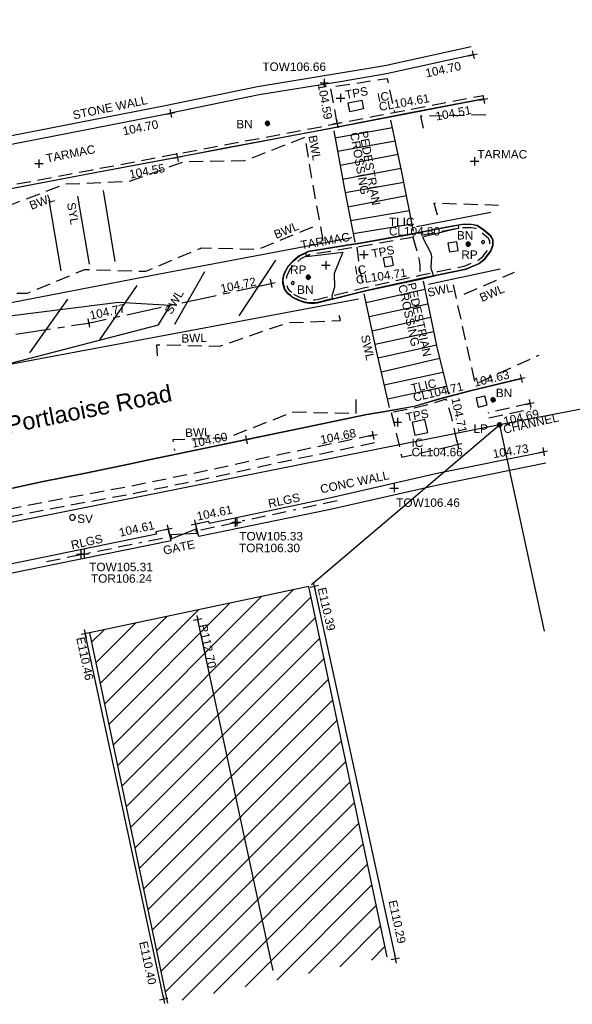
# Model space of a CAD drawing. Extents: x 635157 to 635442, y 694407 to 694910.
# Tile 101 of 103: x 635281 to 635300, y 694840 to 694875. Entities that reach past the tile are written whole.
import ezdxf

# ---------------------------------------------------------------- set-up
doc = ezdxf.new("R2010")
doc.units = 0
doc.header["$MEASUREMENT"] = 0
for name, pattern in [('BORDER', [1.75, 0.5, -0.25, 0.5, -0.25, 0, -0.25]), ('CENTER', [2, 1.25, -0.25, 0.25, -0.25]), ('DASHED', [0.75, 0.5, -0.25])]:
    doc.linetypes.add(name, pattern=pattern)
doc.layers.get('0').update_dxf_attribs({"color": 12, "linetype": 'CONTINUOUS'})
for name, color, linetype in [('BELISHA_BEACON', 6, 'CONTINUOUS'), ('BELISHA_BEACON_TXT', 6, 'CONTINUOUS'), ('BUILDING', 5, 'CONTINUOUS'), ('CHANGE_OF_SURFACE', 7, 'DASHED'), ('CHANGE_OF_SURFACE_LVL', 7, 'CONTINUOUS'), ('CHANNEL', 151, 'DASHED'), ('CHANNEL_LVL', 151, 'CONTINUOUS'), ('CHANNEL_TXT', 151, 'CONTINUOUS'), ('CONTOURS_MINOR', 132, 'CONTINUOUS'), ('EAVE', 3, 'CONTINUOUS'), ('EAVE_LVL', 3, 'CONTINUOUS'), ('GATE', 7, 'CONTINUOUS'), ('GATE_TXT', 7, 'CONTINUOUS'), ('HATCHING', 4, 'CONTINUOUS'), ('INSPECTION_COVER', 12, 'CONTINUOUS'), ('INSPECTION_COVER_RMK', 12, 'CONTINUOUS'), ('KERB_BOTTOM', 172, 'CONTINUOUS'), ('KERB_BOTTOM_LVL', 172, 'CONTINUOUS'), ('KERB_TOP', 2, 'CONTINUOUS'), ('LAMPPOST', 6, 'CONTINUOUS'), ('LAMPPOST_TXT', 6, 'CONTINUOUS'), ('MARKINGS_DASHED_WHITE', 9, 'DASHED'), ('MARKINGS_DASHED_WHITE_TXT', 9, 'CONTINUOUS'), ('MARKINGS_WHITE_LINE', 9, 'CONTINUOUS'), ('MARKINGS_WHITE_LINE_RMK', 9, 'CONTINUOUS'), ('MARKINGS_WHITE_LINE_TXT', 9, 'CONTINUOUS'), ('MARKINGS_YELLOW_LINE', 9, 'CONTINUOUS'), ('MARKINGS_YELLOW_LINE_TXT', 9, 'CONTINUOUS'), ('OVERHEAD_ELECTRIC', 1, 'OH_ELEC'), ('RAILINGS', 7, 'BORDER'), ('RAILINGS_TXT', 7, 'CONTINUOUS'), ('REFLECTOR_POST', 132, 'CONTINUOUS'), ('REFLECTOR_POST_TXT', 132, 'CONTINUOUS'), ('RIDGE', 6, 'CONTINUOUS'), ('RIDGE_LVL', 6, 'CONTINUOUS'), ('ROAD_CROWNLINE', 212, 'CENTER'), ('ROAD_CROWNLINE_LVL', 212, 'CONTINUOUS'), ('SLUICEVALVE', 5, 'CONTINUOUS'), ('SLUICEVALVE_TXT', 5, 'CONTINUOUS'), ('TEXT', 7, 'CONTINUOUS'), ('TEXT_RMK', 7, 'CONTINUOUS'), ('TEXT_TXT', 7, 'CONTINUOUS'), ('TOP_OF_RAILING_LEVEL', 212, 'CONTINUOUS'), ('TOP_OF_RAILING_LEVEL_TXT', 212, 'CONTINUOUS'), ('TOP_OF_WALL_LEVEL', 212, 'CONTINUOUS'), ('TOP_OF_WALL_LEVEL_TXT', 212, 'CONTINUOUS'), ('TRAFFIC_LIGHT_IC', 6, 'CONTINUOUS'), ('TRAFFIC_LIGHT_IC_RMK', 6, 'CONTINUOUS'), ('TRAFFIC_SIGNAL_TXT', 6, 'CONTINUOUS'), ('WALL', 12, 'CONTINUOUS'), ('WALL_LVL', 12, 'CONTINUOUS'), ('WALL_RMK', 12, 'CONTINUOUS')]:
    doc.layers.add(name, color=color, linetype=linetype)
doc.styles.add('Arial', font='arial.ttf')
doc.linetypes.add('OH_ELEC', pattern='A,4,-0.4,["OE",Arial,S=0.36,R=0,X=0,Y=-0.18],-1.2', length=5.6)

# ---------------------------------------------------------------- blocks, each defined once
blk = doc.blocks.new('MH_CIR2')
at = {"color": 0, "linetype": 'ByBlock', "flags": 128}
for points in [[(0.5, 0), (0.475, 0.154), (0.404, 0.293), (0.293, 0.404), (0.154, 0.475), (0, 0.5), (-0.154, 0.475), (-0.293, 0.404), (-0.404, 0.293), (-0.475, 0.154), (-0.5, 0), (-0.475, -0.154), (-0.404, -0.293), (-0.293, -0.404), (-0.154, -0.475), (0, -0.5), (0.154, -0.475), (0.293, -0.404), (0.404, -0.293), (0.475, -0.154)], [(-0.499, -0.033), (0.033, 0.499)], [(-0.496, 0.06), (-0.06, 0.496)], [(-0.488, -0.111), (0.111, 0.488)], [(-0.467, -0.18), (0.18, 0.467)], [(-0.467, 0.179), (-0.179, 0.467)], [(-0.438, -0.241), (0.241, 0.438)], [(-0.403, -0.296), (0.296, 0.403)], [(-0.362, -0.345), (0.345, 0.362)], [(-0.315, -0.388), (0.388, 0.315)], [(-0.263, -0.425), (0.425, 0.263)], [(-0.204, -0.456), (0.456, 0.204)], [(-0.138, -0.48), (0.48, 0.138)], [(-0.064, -0.496), (0.496, 0.064)], [(0.5, 0), (0.475, -0.154)], [(0.022, -0.5), (0.5, -0.022)], [(0.128, -0.483), (0.483, -0.128)], [(0.305, -0.396), (0.396, -0.305)]]:
    blk.add_lwpolyline(points, dxfattribs=at)
blk = doc.blocks.new('SPOT')
at = {"color": 0, "linetype": 'ByBlock', "flags": 128}
for points in [[(-0.5, 0), (0.5, 0)], [(0, 0.5), (0, -0.5)]]:
    blk.add_lwpolyline(points, dxfattribs=at)
blk = doc.blocks.new('CIRCL')
at = {"color": 0, "linetype": 'ByBlock', "flags": 128}
for points in [[(0.5, 0), (0.475, 0.154), (0.404, 0.293), (0.293, 0.404), (0.154, 0.475), (0, 0.5), (-0.154, 0.475), (-0.293, 0.404), (-0.404, 0.293), (-0.475, 0.154), (-0.5, 0), (-0.475, -0.154), (-0.404, -0.293), (-0.293, -0.404), (-0.154, -0.475), (0, -0.5), (0.154, -0.475), (0.293, -0.404), (0.404, -0.293), (0.475, -0.154)], [(0.5, 0), (0.475, -0.154)]]:
    blk.add_lwpolyline(points, dxfattribs=at)
blk = doc.blocks.new('GATE')
at = {"color": 0, "linetype": 'ByBlock', "flags": 128}
for points in [[(-0.450902, 0), (-0.451904, 0.007014), (-0.455912, 0.014028), (-0.460922, 0.019038), (-0.467936, 0.023046), (-0.475952, 0.024048), (-0.482966, 0.023046), (-0.48998, 0.019038), (-0.49499, 0.014028), (-0.498998, 0.007014), (-0.5, 0), (-0.498998, -0.007014), (-0.49499, -0.014028), (-0.48998, -0.019038), (-0.482966, -0.023046), (-0.475952, -0.024048), (-0.467936, -0.023046), (-0.460922, -0.019038), (-0.455912, -0.014028), (-0.451904, -0.007014)], [(-0.475952, 0.024048), (-0.475952, 0.078156), (0.475952, -0.078156), (0.475952, -0.024048)], [(-0.475952, -0.024048), (-0.475952, -0.078156), (0.475952, 0.078156), (0.475952, 0.024048)], [(-0.450902, 0), (-0.451904, -0.007014)], [(0.5, 0), (0.498998, 0.007014), (0.49499, 0.014028), (0.48998, 0.019038), (0.482966, 0.023046), (0.475952, 0.024048), (0.467936, 0.023046), (0.460922, 0.019038), (0.455912, 0.014028), (0.451904, 0.007014), (0.450902, 0), (0.451904, -0.007014), (0.455912, -0.014028), (0.460922, -0.019038), (0.467936, -0.023046), (0.475952, -0.024048), (0.482966, -0.023046), (0.48998, -0.019038), (0.49499, -0.014028), (0.498998, -0.007014)], [(0.5, 0), (0.498998, -0.007014)]]:
    blk.add_lwpolyline(points, dxfattribs=at)

msp = doc.modelspace()

# ---------------------------------------------------------------- hatches: boundary and pattern name
at = {"layer": 'HATCHING'}
h = msp.add_hatch(dxfattribs=at)
h.set_pattern_fill('ANSI31', color=256, scale=5)
h.paths.add_polyline_path([(635290.982, 694854.574), (635283.19, 694852.927), (635285.967, 694839.789), (635293.759, 694841.436)])
h.paths.add_polyline_path([(635317.792, 694861.075), (635310.76, 694859.672), (635313.212, 694847.378), (635307.471, 694846.26), (635308.645, 694840.012), (635321.554, 694842.349)])
h.paths.add_polyline_path([(635294.966, 694894.75), (635266.531, 694894.166), (635266.633, 694891.128), (635262.275, 694890.86), (635262.467, 694886.76), (635266.852, 694886.995), (635267.064, 694884.128), (635285.915, 694885.056), (635286.146, 694880.167), (635295.015, 694880.588)])
h.paths.add_polyline_path([(635290.556, 694882.566), (635290.657, 694880.832), (635291.116, 694880.858), (635291.015, 694882.593)], flags=24)
h.paths.add_polyline_path([(635289.99, 694890.039), (635290.091, 694888.304), (635290.55, 694888.331), (635290.449, 694890.066)], flags=24)
h.paths.add_polyline_path([(635268.297, 694889.155), (635270.033, 694889.229), (635270.013, 694889.688), (635268.277, 694889.614)], flags=24)
h.paths.add_polyline_path([(635264.519, 694888.753), (635266.257, 694888.753), (635266.257, 694889.213), (635264.519, 694889.213)], flags=24)

# ---------------------------------------------------------------- linework, layer by layer
at = {"layer": 'BUILDING', "flags": 128}
msp.add_lwpolyline([(635293.759, 694841.436), (635290.982, 694854.574), (635283.19, 694852.927), (635285.967, 694839.789)], dxfattribs=at)
at = {"layer": 'CHANGE_OF_SURFACE', "flags": 128}
for points in [[(635247.119, 694892.056), (635246.803, 694890.265), (635246.411, 694887.812), (635246.218, 694886.635), (635246.161, 694886.326), (635245.928, 694884.832), (635245.68, 694883.165), (635245.634, 694882.68), (635245.646, 694882.083), (635245.649, 694881.3), (635245.804, 694880.383), (635245.987, 694879.654), (635246.127, 694879.211), (635246.488, 694878.29), (635246.872, 694877.388), (635247.076, 694877.033), (635247.498, 694876.237), (635248.049, 694875.278), (635248.585, 694874.511), (635249.233, 694873.61), (635249.707, 694872.953), (635250.176, 694872.428), (635251.134, 694871.405), (635251.972, 694870.592), (635252.717, 694869.936), (635253.518, 694869.235), (635254.309, 694868.601), (635255.26, 694867.93), (635256.13, 694867.35), (635257.019, 694866.94), (635257.864, 694866.502), (635258.313, 694866.295), (635259.185, 694865.923), (635260.619, 694865.498), (635260.863, 694865.445), (635261.278, 694865.417), (635262.13, 694865.449), (635263.578, 694865.682), (635266.666, 694866.27), (635271.179, 694867.094), (635275.695, 694867.934), (635279.082, 694868.557), (635283.307, 694869.354), (635287.918, 694870.221), (635291.416, 694870.878), (635293.287, 694871.248), (635294.748, 694871.53), (635297.178, 694871.991)], [(635291.986, 694870.991), (635291.756, 694872.286), (635293.756, 694872.588), (635294.025, 694871.39)], [(635290.436, 694864.938), (635290.652, 694864.834), (635290.862, 694864.764), (635290.999, 694864.744), (635291.191, 694864.74), (635291.27, 694864.75), (635292.964, 694865.174), (635294.93, 694865.609), (635295.564, 694865.737), (635296.534, 694865.945), (635296.962, 694866.126), (635297.154, 694866.276), (635297.339, 694866.513), (635297.406, 694866.691), (635297.402, 694866.832), (635297.374, 694866.892), (635297.361, 694866.913), (635297.117, 694867.122), (635296.913, 694867.265), (635296.743, 694867.296), (635296.443, 694867.296), (635296.018, 694867.226), (635294.86, 694866.993), (635294.513, 694866.929), (635292.766, 694866.621), (635292.353, 694866.554), (635290.994, 694866.331), (635290.698, 694866.196), (635290.502, 694866.029), (635290.329, 694865.847), (635290.196, 694865.596), (635290.171, 694865.445), (635290.172, 694865.323), (635290.233, 694865.134), (635290.294, 694865.06), (635290.38, 694865.01)], [(635294.676, 694866.959), (635294.901, 694866.149), (635294.916, 694865.948), (635294.933, 694865.61)], [(635292.681, 694866.607), (635292.781, 694865.799), (635292.942, 694865.168)]]:
    msp.add_lwpolyline(points, dxfattribs=at)
msp.add_lwpolyline([(635293.905, 694860.735), (635294.033, 694860.257), (635294.077, 694860.049), (635294.279, 694859.157), (635296.261, 694859.6), (635296.045, 694860.6), (635295.859, 694861.213), (635295.283, 694861.029), (635294.685, 694860.892)], close=True, dxfattribs=at)
at = {"layer": 'CHANNEL', "flags": 128}
for points in [[(635298.83, 694861.061), (635297.33, 694860.72)], [(635297.373, 694860.554), (635298.864, 694860.872)], [(635293.256, 694859.932), (635289.916, 694859.24), (635287.729, 694858.752), (635284.69, 694858.127), (635281.927, 694857.622), (635277.655, 694856.772), (635273.926, 694855.915), (635269.521, 694855.056), (635263.711, 694853.924)], [(635293.312, 694859.662), (635289.974, 694858.97), (635287.787, 694858.482), (635284.743, 694857.856), (635281.979, 694857.351), (635277.713, 694856.502), (635273.983, 694855.645), (635269.574, 694854.785), (635263.764, 694853.653)]]:
    msp.add_lwpolyline(points, dxfattribs=at)
at = {"layer": 'CONTOURS_MINOR', "flags": 128}
for points in [[(635297.465, 694866.971), (635297.452, 694866.99), (635297.186, 694867.211), (635296.957, 694867.37), (635296.753, 694867.407), (635296.434, 694867.404), (635296.284, 694867.38), (635296.29, 694867.309), (635296.297, 694867.272), (635296.014, 694867.207), (635295.01, 694866.958), (635295.308, 694866.387), (635295.341, 694866.267), (635295.317, 694865.891), (635295.322, 694865.816), (635295.366, 694865.697), (635295.389, 694865.591), (635295.427, 694865.59), (635295.587, 694865.627), (635296.567, 694865.839), (635297.019, 694866.029), (635297.234, 694866.196), (635297.439, 694866.457), (635297.522, 694866.672), (635297.517, 694866.859), (635297.489, 694866.926)], [(635279.801, 694862.336), (635285.643, 694863.852), (635286.06, 694864.542), (635284.221, 694864.648), (635277.531, 694863.809)]]:
    msp.add_lwpolyline(points, dxfattribs=at)
msp.add_lwpolyline([(635290.992, 694866.291), (635292.188, 694866.433), (635291.884, 694865.671), (635291.89, 694865.181), (635291.794, 694864.881), (635291.816, 694864.775), (635291.798, 694864.767), (635291.292, 694864.639), (635291.198, 694864.626), (635290.989, 694864.63), (635290.836, 694864.651), (635290.608, 694864.727), (635290.385, 694864.834), (635290.322, 694864.911), (635290.219, 694864.971), (635290.13, 694865.078), (635290.058, 694865.305), (635290.056, 694865.454), (635290.088, 694865.633), (635290.238, 694865.913), (635290.426, 694866.109), (635290.638, 694866.289), (635290.856, 694866.387), (635290.875, 694866.357), (635290.897, 694866.287), (635290.992, 694866.291)], close=True, dxfattribs=at)
at = {"layer": 'EAVE', "flags": 128}
for points in [[(635291.172, 694854.571), (635294.053, 694841.358)], [(635285.829, 694839.926), (635283.04, 694852.897)]]:
    msp.add_lwpolyline(points, dxfattribs=at)
at = {"layer": 'INSPECTION_COVER', "flags": 128}
for points in [[(635292.435, 694871.411), (635292.372, 694871.721), (635292.857, 694871.82), (635292.92, 694871.51)], [(635293.928, 694866.277), (635293.622, 694866.216), (635293.683, 694865.91), (635293.989, 694865.971)], [(635295.104, 694860.488), (635294.648, 694860.387), (635294.749, 694859.931), (635295.205, 694860.032)]]:
    msp.add_lwpolyline(points, close=True, dxfattribs=at)
at = {"layer": 'KERB_BOTTOM', "flags": 128}
for points in [[(635297.188, 694871.85), (635296.139, 694871.652), (635294.732, 694871.385), (635291.47, 694870.752), (635287.938, 694870.1), (635286.314, 694869.792), (635283.268, 694869.214), (635279.08, 694868.424), (635276.489, 694867.93), (635276.466, 694867.926), (635271.203, 694866.966), (635266.694, 694866.13), (635266.653, 694866.123), (635263.601, 694865.554), (635262.143, 694865.319)], [(635290.384, 694864.831), (635290.607, 694864.723), (635290.835, 694864.647), (635290.989, 694864.625), (635291.198, 694864.62), (635291.293, 694864.633), (635292.994, 694865.056), (635294.999, 694865.481), (635295.589, 694865.62), (635296.57, 694865.831), (635297.023, 694866.022), (635297.239, 694866.191), (635297.444, 694866.454), (635297.526, 694866.671), (635297.521, 694866.86), (635297.479, 694866.948), (635297.453, 694866.991), (635297.19, 694867.216), (635296.96, 694867.377), (635296.754, 694867.415), (635296.433, 694867.415), (635295.997, 694867.343), (635294.837, 694867.11), (635294.391, 694867.032), (635292.798, 694866.745), (635292.334, 694866.671), (635290.959, 694866.446), (635290.633, 694866.297), (635290.42, 694866.115), (635290.232, 694865.917), (635290.082, 694865.635), (635290.052, 694865.454), (635290.053, 694865.304), (635290.127, 694865.076), (635290.216, 694864.968), (635290.32, 694864.907)], [(635298.518, 694861.948), (635296.663, 694861.502), (635295.618, 694861.225), (635294.719, 694860.959), (635293.693, 694860.78), (635293.041, 694860.672), (635290.374, 694860.117), (635288.762, 694859.779), (635287.586, 694859.532), (635285.359, 694859.069), (635284.42, 694858.877), (635282.993, 694858.576), (635281.551, 694858.289), (635278.981, 694857.735), (635278.974, 694857.734), (635275.519, 694857.019)]]:
    msp.add_lwpolyline(points, dxfattribs=at)
at = {"layer": 'KERB_TOP', "flags": 128}
for points in [[(635262.142, 694865.331), (635263.599, 694865.566), (635266.688, 694866.154), (635271.201, 694866.978), (635275.717, 694867.818), (635279.104, 694868.441), (635283.329, 694869.238), (635287.94, 694870.105), (635291.438, 694870.762), (635293.31, 694871.132), (635294.77, 694871.414), (635297.2, 694871.875)], [(635290.389, 694864.841), (635290.611, 694864.733), (635290.837, 694864.658), (635290.99, 694864.636), (635291.197, 694864.631), (635291.291, 694864.644), (635292.989, 694865.068), (635294.952, 694865.503), (635295.587, 694865.631), (635296.567, 694865.842), (635297.017, 694866.032), (635297.231, 694866.199), (635297.434, 694866.46), (635297.515, 694866.673), (635297.51, 694866.858), (635297.469, 694866.943), (635297.445, 694866.984), (635297.183, 694867.208), (635296.956, 694867.367), (635296.753, 694867.404), (635296.434, 694867.404), (635295.999, 694867.332), (635294.839, 694867.099), (635294.494, 694867.035), (635292.748, 694866.728), (635292.336, 694866.66), (635290.962, 694866.436), (635290.639, 694866.288), (635290.427, 694866.107), (635290.241, 694865.911), (635290.092, 694865.632), (635290.063, 694865.453), (635290.064, 694865.306), (635290.137, 694865.081), (635290.223, 694864.977), (635290.325, 694864.917)], [(635298.531, 694861.939), (635296.666, 694861.491), (635295.621, 694861.214), (635294.722, 694860.948), (635293.695, 694860.769), (635293.043, 694860.661), (635290.376, 694860.106), (635287.588, 694859.521), (635285.361, 694859.058), (635284.422, 694858.866), (635282.995, 694858.565), (635281.553, 694858.278), (635278.983, 694857.724), (635275.521, 694857.008)]]:
    msp.add_lwpolyline(points, dxfattribs=at)
at = {"layer": 'MARKINGS_DASHED_WHITE', "flags": 128}
for points in [[(635297.259, 694871.296), (635294.94, 694871.247), (635295.048, 694870.774)], [(635291.494, 694866.84), (635291.092, 694869.024), (635290.852, 694870.503), (635288.698, 694869.667), (635286.56, 694869.635), (635284.601, 694868.931), (635282.319, 694868.835), (635280.415, 694868.111), (635278.292, 694868.11), (635276.303, 694867.296), (635273.976, 694867.26), (635274.064, 694866.936)], [(635295.552, 694867.74), (635295.427, 694868.171), (635297.714, 694868.1)], [(635274.602, 694863.752), (635274.494, 694864.235), (635276.788, 694864.22), (635278.967, 694865), (635280.993, 694864.973), (635283.026, 694865.816), (635285.19, 694865.752), (635287.168, 694866.578), (635289.204, 694866.536), (635291.151, 694867.335)], [(635296.498, 694864.936), (635298.276, 694865.715)], [(635296.099, 694865.267), (635296.885, 694861.75), (635299.156, 694862.777)], [(635285.609, 694862.753), (635285.58, 694863.145), (635287.813, 694863.091), (635290.236, 694863.929), (635292.109, 694864), (635291.987, 694864.407)], [(635292.645, 694861.203), (635292.649, 694860.701), (635290.418, 694860.75), (635288.051, 694859.828), (635286.149, 694859.769), (635286.209, 694859.397)]]:
    msp.add_lwpolyline(points, dxfattribs=at)
at = {"layer": 'MARKINGS_WHITE_LINE', "flags": 128}
for points in [[(635294.694, 694867.179), (635294.273, 694869.321), (635293.894, 694871.11)], [(635291.909, 694870.484), (635293.948, 694870.853)], [(635291.863, 694870.733), (635292.234, 694868.718), (635292.611, 694866.787)], [(635294.051, 694870.369), (635291.999, 694869.996)], [(635292.088, 694869.51), (635294.149, 694869.904)], [(635294.257, 694869.396), (635292.181, 694869.006)], [(635292.269, 694868.54), (635294.354, 694868.909)], [(635294.449, 694868.425), (635292.37, 694868.02)], [(635292.462, 694867.548), (635294.55, 694867.91)], [(635294.797, 694867.336), (635297.439, 694867.848)], [(635294.645, 694867.426), (635292.554, 694867.077)], [(635292.742, 694864.76), (635287.645, 694863.804), (635279.787, 694862.333), (635270.881, 694860.97), (635264.569, 694860.262), (635264.269, 694860.289), (635263.801, 694860.465), (635263.617, 694860.964), (635263.707, 694861.215), (635263.94, 694861.456), (635264.836, 694861.654), (635267.185, 694862.133), (635275.933, 694863.779), (635285.68, 694865.662), (635292.513, 694866.943)], [(635288.502, 694864.167), (635289.815, 694866.147)], [(635286.224, 694863.875), (635287.285, 694865.745)], [(635297.773, 694865.831), (635295.227, 694865.282)], [(635283.565, 694863.321), (635284.891, 694865.243)], [(635295.035, 694865.4), (635295.526, 694863.059), (635295.935, 694861.387)], [(635293.842, 694860.916), (635293.388, 694862.927), (635292.942, 694864.956)], [(635293.012, 694864.637), (635295.096, 694865.11)], [(635281.077, 694862.858), (635282.428, 694864.757)], [(635293.12, 694864.145), (635295.203, 694864.598)], [(635293.231, 694863.643), (635295.303, 694864.124)], [(635293.335, 694863.168), (635295.409, 694863.617)], [(635293.444, 694862.678), (635295.508, 694863.147)], [(635293.555, 694862.186), (635295.621, 694862.669)], [(635293.66, 694861.722), (635295.742, 694862.177)], [(635293.772, 694861.226), (635295.866, 694861.67)]]:
    msp.add_lwpolyline(points, dxfattribs=at)
at = {"layer": 'MARKINGS_YELLOW_LINE', "flags": 128}
for points in [[(635282.764, 694868.416), (635283.185, 694865.997)], [(635283.685, 694868.613), (635284.099, 694866.1)], [(635281.749, 694868.269), (635282.171, 694865.762)]]:
    msp.add_lwpolyline(points, dxfattribs=at)
at = {"layer": 'OVERHEAD_ELECTRIC', "flags": 128}
for points in [[(635291.073, 694854.635), (635297.754, 694860.302), (635276.492, 694856.064), (635265.258, 694867.168)], [(635306.778, 694862.029), (635297.754, 694860.302), (635299.332, 694852.986)]]:
    msp.add_lwpolyline(points, dxfattribs=at)
at = {"layer": 'RAILINGS', "flags": 128}
for points in [[(635287.144, 694856.581), (635292.102, 694857.644)], [(635281.667, 694855.456), (635285.898, 694856.311)]]:
    msp.add_lwpolyline(points, dxfattribs=at)
at = {"layer": 'RIDGE', "flags": 128}
msp.add_lwpolyline([(635287.033, 694853.392), (635289.705, 694840.946)], dxfattribs=at)
at = {"layer": 'ROAD_CROWNLINE', "flags": 128}
msp.add_lwpolyline([(635244.85, 694860.099), (635246.67, 694860.136), (635256.531, 694860.019), (635263.716, 694860.696), (635273.239, 694862.421), (635283.162, 694863.912), (635289.638, 694865.319)], dxfattribs=at)
at = {"layer": 'TRAFFIC_LIGHT_IC', "flags": 128}
for points in [[(635296.229, 694866.799), (635295.92, 694866.745), (635295.974, 694866.436), (635296.283, 694866.49)], [(635296.917, 694861.245), (635296.995, 694860.93), (635297.31, 694861.008), (635297.232, 694861.323)]]:
    msp.add_lwpolyline(points, close=True, dxfattribs=at)
at = {"layer": 'WALL', "flags": 128}
for points in [[(635257.527, 694870.228), (635258.715, 694869.201), (635259.51, 694868.643), (635260.339, 694868.207), (635260.9, 694867.915), (635261.576, 694867.683), (635262.428, 694867.422), (635263.093, 694867.341), (635263.658, 694867.335), (635264.511, 694867.58), (635266.368, 694867.927), (635271.534, 694868.895), (635276.541, 694869.861), (635280.371, 694870.549), (635285.881, 694871.629), (635289.158, 694872.31), (635292.109, 694872.784), (635293.673, 694873.055), (635296.746, 694873.727)], [(635296.812, 694873.427), (635295.892, 694873.226), (635293.732, 694872.753), (635292.16, 694872.481), (635289.214, 694872.007), (635286.072, 694871.355), (635285.942, 694871.328), (635280.428, 694870.247), (635276.597, 694869.559), (635276.247, 694869.492), (635271.592, 694868.593), (635266.425, 694867.625), (635266.423, 694867.625), (635264.582, 694867.28), (635263.7, 694867.027), (635263.073, 694867.034), (635262.364, 694867.12), (635261.481, 694867.39), (635260.779, 694867.632), (635260.197, 694867.934), (635259.35, 694868.38), (635258.526, 694868.958), (635257.333, 694869.999)], [(635299.393, 694858.943), (635295.623, 694858.176), (635291.696, 694857.29), (635287.072, 694856.344), (635286.954, 694856.787), (635287.418, 694856.882), (635287.437, 694856.814), (635288.471, 694857.025), (635291.607, 694857.696), (635295.536, 694858.583), (635299.31, 694859.351)], [(635277.03, 694852.474), (635276.539, 694854.345), (635278.702, 694854.7), (635282.067, 694855.382), (635286.095, 694856.196), (635285.988, 694856.608), (635285.555, 694856.512), (635285.569, 694856.427), (635282.004, 694855.689), (635278.646, 694855.008), (635276.149, 694854.598), (635276.727, 694852.394)]]:
    msp.add_lwpolyline(points, dxfattribs=at)

# ---------------------------------------------------------------- block references
at = {"layer": 'BELISHA_BEACON', "xscale": 0.15, "yscale": 0.15, "zscale": 0.15}
for p in [(635289.511, 694870.997), (635296.639, 694866.715), (635290.961, 694865.538), (635297.52, 694861.189)]:
    msp.add_blockref('MH_CIR2', p, dxfattribs=at)
at = {"layer": 'CHANGE_OF_SURFACE_LVL', "xscale": 0.3, "yscale": 0.3, "zscale": 0.3}
for p, rotation in [((635291.986, 694870.991), 280.050781), ((635296.261, 694859.6), 282.188629)]:
    msp.add_blockref('SPOT', p, dxfattribs=dict(at, rotation=rotation))
at = {"layer": 'CHANNEL_LVL', "xscale": 0.3, "yscale": 0.3, "zscale": 0.3}
for p, rotation in [((635298.83, 694861.061), 12.807568), ((635293.256, 694859.932), 11.705252)]:
    msp.add_blockref('SPOT', p, dxfattribs=dict(at, rotation=rotation))
at = {"layer": 'EAVE_LVL', "xscale": 0.3, "yscale": 0.3, "zscale": 0.3}
for p, rotation in [((635291.172, 694854.571), 282.782593), ((635283.04, 694852.897), 282.134857), ((635294.053, 694841.358), 282.301239), ((635285.829, 694839.926), 282.134857)]:
    msp.add_blockref('SPOT', p, dxfattribs=dict(at, rotation=rotation))
at = {"layer": 'GATE', "xscale": 0.982682, "rotation": 12.157463}
msp.add_blockref('GATE', (635286.539, 694856.44), dxfattribs=at)
at = {"layer": 'KERB_BOTTOM_LVL'}
for p, xscale, yscale, zscale, rotation in [((635297.188, 694871.85), 0.3, 0.3, 0.3, 10.721036), ((635286.314, 694869.792), 0.3, 0.3, 0.3, 10.742573), ((635298.518, 694861.948), 0.3, 0.3, 0.3, 13.519095), ((635288.762, 694859.779), 0.2999999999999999, 0.2999999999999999, 0.2999999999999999, 11.850331)]:
    msp.add_blockref('SPOT', p, dxfattribs=dict(at, xscale=xscale, yscale=yscale, zscale=zscale, rotation=rotation))
at = {"layer": 'LAMPPOST', "xscale": 0.15, "yscale": 0.15, "zscale": 0.15}
msp.add_blockref('MH_CIR2', (635297.752, 694860.304), dxfattribs=at)
at = {"layer": 'REFLECTOR_POST', "xscale": 0.1, "yscale": 0.1, "zscale": 0.1, "rotation": 192.1486539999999}
for p in [(635297.168, 694866.787), (635290.413, 694865.333)]:
    msp.add_blockref('CIRCL', p, dxfattribs=at)
at = {"layer": 'RIDGE_LVL', "xscale": 0.3, "yscale": 0.3, "zscale": 0.3, "rotation": 282.11676}
msp.add_blockref('SPOT', (635287.033, 694853.392), dxfattribs=at)
at = {"layer": 'ROAD_CROWNLINE_LVL', "xscale": 0.3, "yscale": 0.3, "zscale": 0.3, "rotation": 12.257794}
for p in [(635289.638, 694865.319), (635283.162, 694863.912)]:
    msp.add_blockref('SPOT', p, dxfattribs=at)
at = {"layer": 'SLUICEVALVE', "xscale": 0.2, "yscale": 0.2, "zscale": 0.2}
msp.add_blockref('CIRCL', (635282.587, 694857.02), dxfattribs=at)
at = {"layer": 'TEXT', "xscale": 0.3, "yscale": 0.3, "zscale": 0.3}
for p in [(635292.106, 694871.896), (635281.398, 694869.571), (635296.863, 694869.652), (635292.935, 694866.343), (635291.586, 694865.964), (635294.123, 694860.4)]:
    msp.add_blockref('SPOT', p, dxfattribs=at)
at = {"layer": 'TOP_OF_RAILING_LEVEL', "xscale": 0.3, "yscale": 0.3, "zscale": 0.3}
for p in [(635288.363, 694856.831), (635282.881, 694855.716)]:
    msp.add_blockref('SPOT', p, dxfattribs=at)
at = {"layer": 'TOP_OF_WALL_LEVEL', "xscale": 0.3, "yscale": 0.3, "zscale": 0.3}
for p in [(635291.53, 694872.429), (635294.008, 694858.061), (635288.426, 694856.856), (635283.006, 694855.727)]:
    msp.add_blockref('SPOT', p, dxfattribs=at)
at = {"layer": 'WALL_LVL'}
for p, xscale, yscale, zscale, rotation in [((635296.812, 694873.427), 0.3, 0.3, 0.3, 12.343526), ((635286.072, 694871.355), 0.3, 0.3, 0.3, 11.723528), ((635299.31, 694859.351), 0.3, 0.3, 0.3, 9.321061), ((635285.988, 694856.608), 0.2999999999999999, 0.2999999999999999, 0.2999999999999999, 12.500783), ((635286.954, 694856.787), 0.3, 0.3, 0.3, 11.570906)]:
    msp.add_blockref('SPOT', p, dxfattribs=dict(at, xscale=xscale, yscale=yscale, zscale=zscale, rotation=rotation))

# ---------------------------------------------------------------- texts
at = {"layer": 'BELISHA_BEACON_TXT', "style": 'Arial'}
for p in [(635296.236, 694866.877), (635290.564, 694864.95), (635297.619, 694861.286)]:
    msp.add_text('BN', height=0.3, dxfattribs=at).set_placement(p)
at = {"layer": 'CHANGE_OF_SURFACE_LVL', "style": 'Arial'}
for s, rotation, p in [('104.59', 280.0508, (635291.298, 694872.377)), ('104.71', 282.1886, (635296.037, 694861.237))]:
    msp.add_text(s, height=0.3, rotation=rotation, dxfattribs=at).set_placement(p)
at = {"layer": 'CHANNEL_LVL', "style": 'Arial'}
for s, rotation, p in [('104.69', 12.8076, (635297.926, 694860.282)), ('104.68', 11.7053, (635291.424, 694859.619))]:
    msp.add_text(s, height=0.3, rotation=rotation, dxfattribs=at).set_placement(p)
at = {"layer": 'CHANNEL_TXT', "style": 'Arial'}
msp.add_text('CHANNEL', height=0.3, rotation=12.8076, dxfattribs=at).set_placement((635297.921, 694859.987))
at = {"layer": 'EAVE_LVL', "style": 'Arial'}
for s, rotation, p in [('E110.39', 282.7826, (635291.292, 694854.496)), ('E110.46', 282.1349, (635282.722, 694852.743)), ('E110.29', 282.3012, (635293.807, 694843.405)), ('E110.40', 282.1349, (635284.954, 694841.948))]:
    msp.add_text(s, height=0.3, rotation=rotation, dxfattribs=at).set_placement(p)
at = {"layer": 'GATE_TXT', "style": 'Arial'}
msp.add_text('GATE', height=0.3, rotation=12.1575, dxfattribs=at).set_placement((635285.843, 694855.692))
at = {"layer": 'INSPECTION_COVER_RMK', "style": 'Arial'}
for s, rotation, p in [('IC', 10.2036, (635293.439, 694871.758)), ('CL104.61', 10.2036, (635293.498, 694871.433)), ('IC', 8.6994, (635292.627, 694865.618)), ('CL104.71', 8.6994, (635292.676, 694865.292))]:
    msp.add_text(s, height=0.3, rotation=rotation, dxfattribs=at).set_placement(p)
for s, p in [('IC', (635294.627, 694859.516)), ('CL104.66', (635294.627, 694859.186))]:
    msp.add_text(s, height=0.3, dxfattribs=at).set_placement(p)
at = {"layer": 'KERB_BOTTOM_LVL', "style": 'Arial'}
for s, rotation, p in [('104.51', 10.721, (635295.509, 694871.095)), ('104.55', 10.7426, (635284.635, 694869.036)), ('104.63', 13.5191, (635296.878, 694861.652)), ('104.60', 11.8503, (635286.861, 694859.488))]:
    msp.add_text(s, height=0.3, rotation=rotation, dxfattribs=at).set_placement(p)
at = {"layer": 'LAMPPOST_TXT', "style": 'Arial'}
msp.add_text('LP', height=0.3, dxfattribs=at).set_placement((635296.827, 694860.019))
at = {"layer": 'MARKINGS_DASHED_WHITE_TXT', "style": 'Arial'}
for rotation, p in [(280.4295, (635290.964, 694870.546)), (20.8194, (635281.131, 694867.926)), (22.312, (635289.818, 694866.896)), (23.6598, (635297.125, 694864.657)), (2.1709, (635286.461, 694863.215)), (1.7767, (635286.593, 694859.87))]:
    msp.add_text('BWL', height=0.3, rotation=rotation, dxfattribs=at).set_placement(p)
at = {"layer": 'MARKINGS_WHITE_LINE_RMK', "style": 'Arial'}
for s, p in [('CROSSING', (635294.149, 694865.243)), ('PEDESTRIAN', (635294.472, 694865.313))]:
    msp.add_text(s, height=0.3, rotation=282.3311, dxfattribs=at).set_placement(p)
at = {"layer": 'MARKINGS_WHITE_LINE_TXT', "style": 'Arial'}
for s, rotation, p in [('CROSSING', 279.8863, (635292.445, 694870.651)), ('PEDESTRIAN', 279.8863, (635292.77, 694870.707)), ('SWL', 12.1685, (635295.224, 694864.842)), ('SWL', 60.4303, (635286.105, 694864.195)), ('SWL', 282.7217, (635292.828, 694863.455))]:
    msp.add_text(s, height=0.3, rotation=rotation, dxfattribs=at).set_placement(p)
at = {"layer": 'MARKINGS_YELLOW_LINE_TXT', "style": 'Arial'}
msp.add_text('SYL', height=0.3, rotation=279.8728, dxfattribs=at).set_placement((635282.393, 694868.165))
at = {"layer": 'RAILINGS_TXT', "style": 'Arial'}
for rotation, p in [(11.9566, (635289.572, 694857.357)), (12.3288, (635282.573, 694855.886))]:
    msp.add_text('RLGS', height=0.3, rotation=rotation, dxfattribs=at).set_placement(p)
at = {"layer": 'REFLECTOR_POST_TXT', "style": 'Arial'}
for p in [(635296.393, 694866.189), (635290.313, 694865.656)]:
    msp.add_text('RP', height=0.3, dxfattribs=at).set_placement(p)
at = {"layer": 'RIDGE_LVL', "style": 'Arial'}
msp.add_text('R112.70', height=0.3, rotation=282.1168, dxfattribs=at).set_placement((635287.075, 694853.197))
at = {"layer": 'ROAD_CROWNLINE_LVL', "style": 'Arial'}
for s, p in [('104.72', (635287.882, 694864.98)), ('104.77', (635283.238, 694864.031))]:
    msp.add_text(s, height=0.3, rotation=12.2578, dxfattribs=at).set_placement(p)
at = {"layer": 'SLUICEVALVE_TXT', "style": 'Arial'}
msp.add_text('SV', height=0.3, dxfattribs=at).set_placement((635282.758, 694856.822))
at = {"layer": 'TEXT_RMK', "style": 'Arial'}
msp.add_text('R445 Portlaoise Road', height=0.6, rotation=11.1681, dxfattribs=at).set_placement((635278.118, 694859.562))
at = {"layer": 'TEXT_TXT', "style": 'Arial'}
for s, rotation, p in [('TPS', 10.5914, (635292.302, 694871.857)), ('TARMAC', 11.1714, (635281.685, 694869.603)), ('TARMAC', 9.9165, (635290.716, 694866.529)), ('TPS', 10.8826, (635293.24, 694866.222)), ('TPS', 10.9338, (635294.456, 694860.417))]:
    msp.add_text(s, height=0.3, rotation=rotation, dxfattribs=at).set_placement(p)
msp.add_text('TARMAC', height=0.3, dxfattribs=at).set_placement((635296.963, 694869.752))
at = {"layer": 'TOP_OF_RAILING_LEVEL_TXT', "style": 'Arial'}
for s, p in [('TOR106.30', (635288.502, 694855.786)), ('TOR106.24', (635283.246, 694854.702))]:
    msp.add_text(s, height=0.3, dxfattribs=at).set_placement(p)
at = {"layer": 'TOP_OF_WALL_LEVEL_TXT', "style": 'Arial'}
for s, p in [('TOW106.66', (635289.331, 694872.856)), ('TOW106.46', (635294.082, 694857.394)), ('TOW105.33', (635288.513, 694856.202)), ('TOW105.31', (635283.183, 694855.111))]:
    msp.add_text(s, height=0.3, dxfattribs=at).set_placement(p)
at = {"layer": 'TRAFFIC_LIGHT_IC_RMK', "style": 'Arial'}
for s, p in [('TLIC', (635293.823, 694867.351)), ('CL104.80', (635293.823, 694867.021))]:
    msp.add_text(s, height=0.3, dxfattribs=at).set_placement(p)
for s, p in [('TLIC', (635294.647, 694861.442)), ('CL104.71', (635294.722, 694861.121))]:
    msp.add_text(s, height=0.3, rotation=13.0384, dxfattribs=at).set_placement(p)
at = {"layer": 'TRAFFIC_SIGNAL_TXT', "style": 'Arial'}
msp.add_text('BN', height=0.3, dxfattribs=at).set_placement((635288.406, 694870.821))
at = {"layer": 'WALL_LVL', "style": 'Arial'}
for s, rotation, p in [('104.70', 12.3435, (635295.155, 694872.624)), ('104.70', 11.7235, (635284.407, 694870.57)), ('104.73', 9.3211, (635297.535, 694859.12)), ('104.61', 11.5709, (635287.032, 694856.905)), ('104.61', 12.5008, (635284.279, 694856.332))]:
    msp.add_text(s, height=0.3, rotation=rotation, dxfattribs=at).set_placement(p)
at = {"layer": 'WALL_RMK', "style": 'Arial'}
for s, rotation, p in [('STONE WALL', 11.846, (635282.634, 694871.135)), ('CONC WALL', 11.8461, (635291.419, 694857.869))]:
    msp.add_text(s, height=0.3, rotation=rotation, dxfattribs=at).set_placement(p)

doc.saveas('drawing.dxf')
